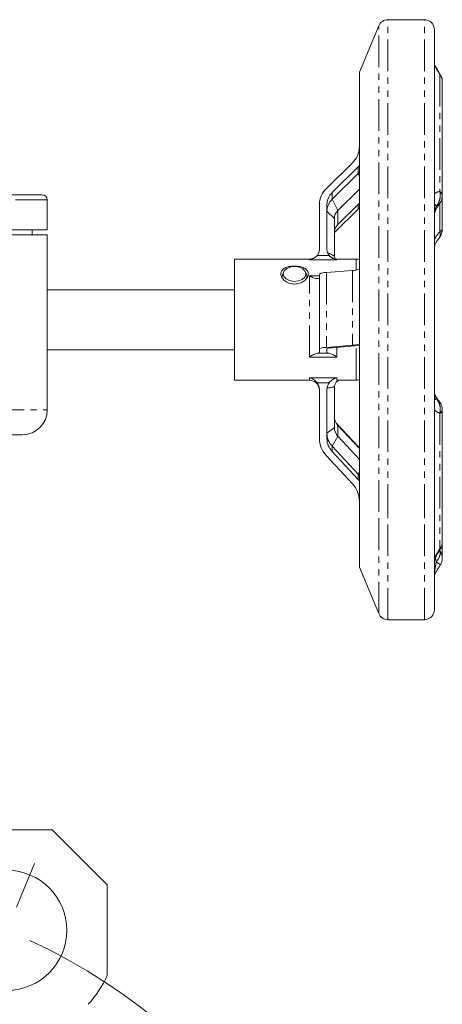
# Model space of a CAD drawing. Header units: millimetres. Extents: x 2 to 508, y -142 to 530.
# Tile 7 of 8: x 170 to 255, y 331 to 528. Entities that reach past the tile are written whole.
import ezdxf

# ---------------------------------------------------------------- set-up
doc = ezdxf.new("R2010")
doc.units = ezdxf.units.MM
doc.linetypes.add('PHANTOM', pattern=[12.7, 6.35, -1.27, 1.27, -1.27, 1.27, -1.27])

# ---------------------------------------------------------------- blocks, each defined once
blk = doc.blocks.new('SW_CENTERMARKSYMBOL_3')
at = {"color": 0, "linetype": 'Continuous', "lineweight": 0}
blk.add_line((93.76, 4.62), (97.39, 13.4), dxfattribs=at)
blk.add_arc((45.92, -110.87), 120, 294.8873, 65.1127, dxfattribs=at)

msp = doc.modelspace()

# ---------------------------------------------------------------- linework, layer by layer
at = {"color": 7, "linetype": 'Continuous', "lineweight": 15}
for p, q in [((242.19, 526.36), (238.35, 517.08)), ((251.35, 527.59), (244.04, 527.59)), ((253.35, 429.67), (253.35, 525.59)), ((238.35, 435.24), (238.35, 517.08)), ((254.89, 515.47), (254.84, 515.82)), ((254.91, 515.27), (254.89, 515.48)), ((254.93, 492.49), (254.93, 515.24)), ((238.33, 502.13), (238.33, 509.57)), ((238.33, 509.57), (238.35, 509.57)), ((236.93, 498.94), (231.73, 493.82)), ((238.35, 498.43), (238.08, 498.15)), ((238.08, 498.15), (232.88, 493.03)), ((238.08, 496.8), (232.88, 491.68)), ((238.35, 497.08), (238.08, 496.8)), ((164.07, 492.59), (174.85, 492.59)), ((238.35, 493.67), (234.03, 489.42)), ((254.93, 485.76), (254.93, 492.49)), ((175.85, 485.59), (175.85, 491.59)), ((230.33, 490.63), (230.33, 481.69)), ((231.83, 490.63), (231.83, 481.69)), ((238.35, 490.87), (234.03, 486.61)), ((238.08, 489.72), (233.33, 485.04)), ((238.35, 490), (238.08, 489.72)), ((233.33, 487.82), (233.33, 480.48)), ((164.86, 485.59), (175.85, 485.59)), ((164.86, 484.59), (175.85, 484.59)), ((172.85, 484.59), (172.85, 485.59)), ((175.85, 449.59), (175.85, 484.59)), ((230.18, 480.94), (230.16, 480.89)), ((228.33, 479.7), (213.35, 479.7)), ((213.35, 476.75), (213.35, 479.7)), ((233.51, 479.76), (233.34, 480.3)), ((237.69, 479.7), (233.83, 479.7)), ((213.35, 455.48), (213.35, 476.75)), ((223.12, 477.1), (222.91, 476.53)), ((227.78, 476.53), (227.57, 477.1)), ((230.33, 476.73), (230.33, 461.77)), ((236.93, 477.46), (231.73, 477.01)), ((238.33, 478.39), (238.33, 463.43)), ((238.35, 478.39), (238.33, 478.39)), ((213.35, 473.59), (175.85, 473.59)), ((238.33, 463.43), (238.35, 463.43)), ((238.33, 462.78), (238.33, 463.43)), ((175.85, 461.59), (213.35, 461.59)), ((230.33, 461.77), (230.33, 460.98)), ((236.93, 462.5), (231.73, 462.05)), ((231.83, 461.77), (231.83, 460.98)), ((238.08, 462.43), (232.88, 461.98)), ((238.35, 462.45), (238.08, 462.43)), ((253.38, 461.1), (253.35, 461.1)), ((253.35, 457.32), (253.38, 457.32)), ((213.35, 455.48), (228.33, 455.48)), ((233.83, 455.48), (237.69, 455.48)), ((230.33, 443.84), (230.33, 453.56)), ((231.83, 443.84), (231.83, 453.56)), ((233.33, 446.01), (233.33, 454)), ((254.93, 423.08), (254.93, 449.42)), ((238.08, 442.2), (233.71, 446.88)), ((238.35, 441.83), (234.03, 446.46)), ((170.85, 444.59), (160.88, 444.59)), ((238.35, 439.65), (234.03, 444.28)), ((238.08, 436.71), (232.88, 442.28)), ((238.08, 435.66), (232.88, 441.23)), ((238.35, 441.89), (238.08, 442.2)), ((236.93, 434.79), (231.73, 440.36)), ((238.35, 436.4), (238.08, 436.71)), ((238.35, 435.35), (238.08, 435.66)), ((238.35, 418.1), (238.35, 435.24)), ((238.33, 431.32), (238.33, 423.24)), ((253.35, 409.59), (253.35, 429.67)), ((238.35, 423.24), (238.33, 423.24)), ((254.91, 422.91), (254.93, 423.18)), ((254.93, 419.94), (254.93, 423.08)), ((238.35, 418.1), (242.19, 408.82)), ((253.38, 419.13), (253.35, 419.13)), ((253.38, 414.84), (253.35, 414.84)), ((253.35, 413.12), (253.38, 413.12)), ((244.04, 407.59), (251.35, 407.59)), ((176.85, 365.59), (158.9, 365.59)), ((187.85, 354.59), (176.85, 365.59)), ((187.85, 336.46), (187.85, 354.59))]:
    msp.add_line(p, q, dxfattribs=at)
at = {"color": 8, "linetype": 'PHANTOM', "lineweight": 0}
for p, q in [((242.19, 429.17), (242.19, 526.36)), ((244.04, 428.37), (244.04, 527.59)), ((251.35, 428.37), (251.35, 527.59)), ((254.46, 516.61), (254.48, 516.62)), ((254.46, 516.61), (254.46, 493.21)), ((254.48, 516.62), (254.5, 516.61)), ((238.08, 498.15), (238.08, 496.8)), ((238.08, 496.8), (238.35, 496.26)), ((232.88, 493.03), (232.88, 491.68)), ((175.85, 491.59), (164.86, 491.59)), ((232.88, 491.68), (234.03, 489.42)), ((238.08, 490.6), (238.08, 489.72)), ((254.46, 485.24), (254.46, 490.98)), ((231.83, 489.28), (233.33, 487.82)), ((234.03, 489.42), (234.03, 486.61)), ((228.33, 479.58), (228.33, 479.7)), ((233.83, 479.58), (228.33, 479.58)), ((229.88, 480.44), (232.28, 480.44)), ((233.83, 479.7), (233.83, 479.58)), ((237.69, 477.54), (237.69, 479.7)), ((231.73, 477.01), (231.73, 462.05)), ((236.93, 477.46), (236.93, 462.5)), ((228.33, 460.11), (228.33, 476.37)), ((228.33, 476.37), (230.33, 476.37)), ((229.88, 460.87), (232.28, 460.87)), ((233.83, 462.06), (233.83, 460.11)), ((237.69, 455.48), (237.69, 462.39)), ((233.83, 460.11), (228.33, 460.11)), ((228.33, 455.98), (233.83, 455.98)), ((228.33, 455.48), (228.33, 455.98)), ((232.28, 454.93), (229.88, 454.93)), ((233.83, 455.98), (233.83, 455.48)), ((164.86, 449.59), (175.85, 449.59)), ((254.46, 448.89), (254.46, 421.8)), ((233.33, 446.01), (231.83, 444.88)), ((234.03, 446.46), (234.03, 444.28)), ((234.03, 444.28), (232.88, 442.28)), ((232.88, 442.28), (232.88, 441.23)), ((238.08, 442.2), (238.08, 442.12)), ((238.35, 437.18), (238.08, 436.71)), ((238.08, 436.71), (238.08, 435.66)), ((242.19, 408.82), (242.19, 429.17)), ((244.04, 407.59), (244.04, 428.37)), ((251.35, 407.59), (251.35, 428.37)), ((254.26, 421.5), (254.46, 421.3)), ((254.46, 421.31), (254.46, 421.78)), ((254.52, 421.68), (254.48, 421.78))]:
    msp.add_line(p, q, dxfattribs=at)
at = {"color": 7, "linetype": 'Continuous', "lineweight": 15, "flags": 128}
for points in [[(223.65, 475.75), (223.2, 476.25), (223.06, 476.83), (223.28, 477.39), (223.81, 477.86), (224.58, 478.16), (225.46, 478.25), (226.32, 478.11), (227.04, 477.76), (227.5, 477.26), (227.63, 476.68), (227.41, 476.12), (226.88, 475.65), (226.12, 475.35), (225.24, 475.26), (224.37, 475.4), (223.65, 475.75)], [(222.85, 476.15), (222.85, 476.23), (222.91, 476.53)], [(227.78, 476.53), (227.84, 476.07), (227.83, 475.98)]]:
    msp.add_lwpolyline(points, dxfattribs=at)
at = {"color": 7, "linetype": 'Continuous', "lineweight": 15}
for centre, radius in [((167.77, 345.46), 12), ((121.85, 234.59), 98)]:
    msp.add_circle(centre, radius, dxfattribs=at)
for centre, radius, start, end in [((244.04, 525.59), 2, 90, 157.5), ((251.35, 525.59), 2, 0, 90), ((252.7, 515.23), 2.23, 0.1971, 37.9856), ((252.66, 515.27), 2.27, 5.2714, 36.5427), ((233.84, 502.2), 4.49, 313.4132, 359.0937), ((174.85, 491.59), 1, 0, 90), ((234.82, 490.56), 4.49, 133.4132, 179.0937), ((235.2, 490.58), 3.37, 133.4136, 179.0935), ((235.2, 489.23), 3.37, 133.4124, 179.0947), ((235.57, 487.79), 2.25, 133.4141, 179.0929), ((235.57, 484.98), 2.25, 133.4136, 179.0934), ((228.33, 481.7), 2, 270, 308.5939), ((233.83, 481.7), 2, 227.6928, 270), ((237.69, 477.7), 2, 70.8418, 90), ((231.57, 474.18), 2.83, 86.6538, 115.97), ((237.09, 480.28), 2.83, 266.6538, 295.97), ((237.09, 465.32), 2.83, 266.6552, 295.9687), ((231.57, 459.22), 2.83, 86.6552, 115.9687), ((232.76, 459.86), 2.12, 86.6552, 115.9687), ((228.33, 453.48), 2, 0, 90), ((237.69, 457.48), 2, 270, 289.1582), ((170.85, 449.59), 5, 270, 0), ((235.88, 448.21), 2.55, 180.4418, 223.5904), ((235.88, 446.03), 2.55, 180.4418, 223.5904), ((235.42, 443.88), 5.09, 180.4417, 223.5904), ((235.65, 444.91), 3.82, 180.4414, 223.5907), ((235.65, 443.87), 3.82, 180.4413, 223.5906), ((233.24, 431.28), 5.09, 0.4417, 43.5905), ((252.88, 423.05), 2.05, 321.4218, 356.1149), ((244.04, 409.59), 2, 202.5, 270), ((251.35, 409.59), 2, 270, 0), ((167.77, 345.46), 22, 317.7548, 335.8722), ((121.85, 234.59), 99.37, 52.939, 78.9771)]:
    msp.add_arc(centre, radius, start, end, dxfattribs=at)
at = {"color": 8, "linetype": 'PHANTOM', "lineweight": 0}
for centre, radius, start, end in [((254.06, 492.43), 0.869, 3.8735, 63.0538), ((254.1, 492.33), 0.827, 4.2087, 62.7325), ((254.25, 485.9), 0.691, 287.1445, 348.4061), ((254.32, 485.84), 0.635, 282.6945, 344.518), ((254.27, 449.53), 0.665, 285.8535, 350.0188), ((254.31, 449.65), 0.635, 285.9595, 347.7586), ((252.93, 423.1), 2, 319.7782, 359.5567), ((252.7, 419.93), 2.23, 0.0168, 38.0249), ((252.64, 419.9), 2.29, 355.4341, 37.4489)]:
    msp.add_arc(centre, radius, start, end, dxfattribs=at)
for centre, major_axis, ratio, start_param, end_param in [((235.35, 467.03), (-5.65, 13.91), 0.422055, 5.766141, 5.958388), ((235.35, 468.03), (4.67, 13.93), 0.479314, 3.310039, 3.502286)]:
    msp.add_ellipse(centre, major_axis=major_axis, ratio=ratio, start_param=start_param, end_param=end_param, dxfattribs=at)
at = {"color": 7, "linetype": 'Continuous', "lineweight": 15}
for points, knots in [([(254.53, 516.62), (254.34, 516.93), (253.99, 517.48), (253.61, 518.16), (253.4, 518.56), (253.35, 518.67), (253.35, 518.67)], [0, 0, 0, 0, 0.408805, 0.750145, 0.983648, 1, 1, 1, 1]), ([(254.26, 490.65), (254.38, 490.8), (254.66, 491.16), (254.89, 491.77), (254.89, 492.22), (254.89, 492.39)], [0, 0, 0, 0, 0.293597, 0.724725, 1, 1, 1, 1]), ([(253.35, 488.69), (253.35, 488.69), (253.35, 488.71), (253.35, 488.77), (253.37, 488.87), (253.41, 489.04), (253.49, 489.28), (253.66, 489.67), (253.93, 490.16), (254.17, 490.46), (254.29, 490.62)], [0, 0, 0, 0, 0.02097, 0.062369, 0.112015, 0.18253, 0.264804, 0.421304, 0.700094, 1, 1, 1, 1]), ([(254.16, 483.74), (254.33, 483.97), (254.66, 484.41), (254.9, 485.1), (254.9, 485.52), (254.9, 485.67)], [0, 0, 0, 0, 0.397087, 0.793395, 1, 1, 1, 1]), ([(254.93, 485.67), (254.93, 485.67), (254.93, 485.71), (254.93, 485.74), (254.92, 485.77)], [0, 0, 0, 0, 0.231054, 1, 1, 1, 1]), ([(253.35, 481.98), (253.35, 481.99), (253.35, 481.99), (253.35, 482.05), (253.35, 482.12), (253.37, 482.23), (253.4, 482.37), (253.46, 482.58), (253.6, 482.92), (253.84, 483.34), (254.05, 483.59), (254.17, 483.72)], [0, 0, 0, 0, 0.042081, 0.084026, 0.127828, 0.167924, 0.214881, 0.29314, 0.430519, 0.694703, 1, 1, 1, 1]), ([(230.33, 481.69), (230.33, 481.47), (230.29, 481.25), (230.18, 480.93), (230.13, 480.83), (230.02, 480.63), (229.96, 480.53), (229.88, 480.44)], [0, 0, 0, 0, 0.5, 0.5, 0.75, 0.75, 1, 1, 1, 1]), ([(232.28, 480.44), (232.13, 480.62), (232.02, 480.82), (231.91, 481.14), (231.88, 481.25), (231.84, 481.47), (231.83, 481.58), (231.83, 481.69)], [0, 0, 0, 0, 0.5, 0.5, 0.75, 0.75, 1, 1, 1, 1]), ([(229.88, 480.44), (229.78, 480.3), (229.66, 480.19), (229.42, 479.99), (229.29, 479.91), (229.02, 479.77), (228.88, 479.71), (228.61, 479.63), (228.47, 479.6), (228.33, 479.58)], [0, 0, 0, 0, 0.25, 0.25, 0.5, 0.5, 0.75, 0.75, 1, 1, 1, 1]), ([(232.28, 480.44), (232.38, 480.3), (232.5, 480.19), (232.74, 479.99), (232.87, 479.91), (233.14, 479.77), (233.28, 479.71), (233.55, 479.63), (233.69, 479.6), (233.83, 479.58)], [0, 0, 0, 0, 0.25, 0.25, 0.5, 0.5, 0.75, 0.75, 1, 1, 1, 1]), ([(225.35, 474.72), (225.16, 474.72), (224.99, 474.73), (224.63, 474.79), (224.46, 474.83), (224.13, 474.95), (223.97, 475.02), (223.67, 475.17), (223.53, 475.27), (223.28, 475.46), (223.16, 475.57), (222.96, 475.79), (222.88, 475.91), (222.74, 476.15), (222.69, 476.27), (222.61, 476.52), (222.6, 476.64), (222.6, 476.87), (222.61, 476.99), (222.69, 477.21), (222.74, 477.31), (222.88, 477.51), (222.96, 477.6), (223.16, 477.76), (223.27, 477.84), (223.53, 477.97), (223.67, 478.03), (223.97, 478.13), (224.13, 478.18), (224.46, 478.24), (224.63, 478.27), (224.98, 478.3), (225.17, 478.31), (225.71, 478.31), (226.07, 478.28), (226.57, 478.18), (226.73, 478.13), (227.02, 478.03), (227.16, 477.97), (227.42, 477.84), (227.53, 477.76), (227.73, 477.6), (227.82, 477.51), (228.02, 477.21), (228.1, 476.99), (228.1, 476.64), (228.08, 476.52), (228.01, 476.27), (227.96, 476.15), (227.82, 475.91), (227.73, 475.8), (227.53, 475.57), (227.42, 475.46), (227.04, 475.17), (226.73, 475), (226.24, 474.83), (226.06, 474.79), (225.71, 474.73), (225.53, 474.72), (225.35, 474.72)], [0, 0, 0, 0, 0.03125, 0.03125, 0.0625, 0.0625, 0.09375, 0.09375, 0.125, 0.125, 0.15625, 0.15625, 0.1875, 0.1875, 0.21875, 0.21875, 0.25, 0.25, 0.28125, 0.28125, 0.3125, 0.3125, 0.34375, 0.34375, 0.375, 0.375, 0.40625, 0.40625, 0.4375, 0.4375, 0.46875, 0.46875, 0.5, 0.5, 0.5625, 0.5625, 0.59375, 0.59375, 0.625, 0.625, 0.65625, 0.65625, 0.6875, 0.6875, 0.75, 0.75, 0.78125, 0.78125, 0.8125, 0.8125, 0.84375, 0.84375, 0.875, 0.875, 0.9375, 0.9375, 0.96875, 0.96875, 1, 1, 1, 1]), ([(229.88, 475.83), (229.78, 475.82), (229.66, 475.83), (229.42, 475.87), (229.29, 475.91), (229.02, 476.01), (228.88, 476.07), (228.61, 476.2), (228.47, 476.29), (228.33, 476.37)], [0, 0, 0, 0, 0.25, 0.25, 0.5, 0.5, 0.75, 0.75, 1, 1, 1, 1]), ([(229.88, 475.83), (230.03, 475.85), (230.14, 475.86), (230.25, 475.89), (230.28, 475.9), (230.32, 475.92), (230.33, 475.93), (230.33, 475.94)], [0, 0, 0, 0, 0.5, 0.5, 0.75, 0.75, 1, 1, 1, 1]), ([(229.88, 460.87), (229.78, 460.86), (229.66, 460.83), (229.42, 460.74), (229.29, 460.69), (229.02, 460.55), (228.88, 460.48), (228.61, 460.31), (228.47, 460.21), (228.33, 460.11)], [0, 0, 0, 0, 0.25, 0.25, 0.5, 0.5, 0.75, 0.75, 1, 1, 1, 1]), ([(230.33, 460.98), (230.33, 460.96), (230.29, 460.94), (230.18, 460.91), (230.13, 460.9), (230.02, 460.89), (229.96, 460.88), (229.88, 460.87)], [0, 0, 0, 0, 0.5, 0.5, 0.75, 0.75, 1, 1, 1, 1]), ([(232.28, 460.87), (232.13, 460.89), (232.02, 460.9), (231.91, 460.93), (231.88, 460.94), (231.84, 460.96), (231.83, 460.97), (231.83, 460.98)], [0, 0, 0, 0, 0.5, 0.5, 0.75, 0.75, 1, 1, 1, 1]), ([(232.28, 460.87), (232.38, 460.86), (232.5, 460.83), (232.74, 460.74), (232.87, 460.69), (233.14, 460.55), (233.28, 460.48), (233.55, 460.31), (233.69, 460.21), (233.83, 460.11)], [0, 0, 0, 0, 0.25, 0.25, 0.5, 0.5, 0.75, 0.75, 1, 1, 1, 1]), ([(229.88, 454.93), (229.78, 455.08), (229.66, 455.2), (229.42, 455.43), (229.29, 455.53), (229.02, 455.7), (228.88, 455.77), (228.61, 455.89), (228.47, 455.94), (228.33, 455.98)], [0, 0, 0, 0, 0.25, 0.25, 0.5, 0.5, 0.75, 0.75, 1, 1, 1, 1]), ([(229.88, 454.93), (230.03, 454.73), (230.14, 454.51), (230.25, 454.16), (230.28, 454.05), (230.32, 453.81), (230.33, 453.69), (230.33, 453.56)], [0, 0, 0, 0, 0.5, 0.5, 0.75, 0.75, 1, 1, 1, 1]), ([(231.83, 453.56), (231.83, 453.81), (231.87, 454.04), (231.98, 454.39), (232.03, 454.5), (232.14, 454.72), (232.2, 454.83), (232.28, 454.93)], [0, 0, 0, 0, 0.5, 0.5, 0.75, 0.75, 1, 1, 1, 1]), ([(232.28, 454.93), (232.38, 455.08), (232.5, 455.2), (232.74, 455.43), (232.87, 455.53), (233.14, 455.7), (233.28, 455.77), (233.55, 455.89), (233.69, 455.94), (233.83, 455.98)], [0, 0, 0, 0, 0.25, 0.25, 0.5, 0.5, 0.75, 0.75, 1, 1, 1, 1]), ([(234.15, 455.48), (234.06, 455.42), (233.79, 455.26), (233.48, 454.82), (233.39, 454.41), (233.34, 454.2)], [0, 0, 0, 0, 0.208614, 0.604204, 1, 1, 1, 1]), ([(254.17, 451.47), (254.1, 451.54), (253.9, 451.75), (253.65, 452.15), (253.47, 452.58), (253.39, 452.83), (253.36, 452.98), (253.35, 453.07), (253.35, 453.13), (253.35, 453.19), (253.35, 453.19), (253.35, 453.2)], [0, 0, 0, 0, 0.183876, 0.531791, 0.703761, 0.798844, 0.84747, 0.87943, 0.911058, 0.958684, 1, 1, 1, 1]), ([(254.89, 449.51), (254.89, 449.68), (254.9, 450.11), (254.63, 450.77), (254.37, 451.25), (254.17, 451.44), (254.16, 451.44)], [0, 0, 0, 0, 0.240384, 0.60807, 0.987095, 1, 1, 1, 1]), ([(253.36, 419.51), (253.37, 419.55), (253.42, 419.66), (253.57, 419.99), (253.85, 420.55), (254.19, 421.15), (254.45, 421.55), (254.53, 421.68)], [0, 0, 0, 0, 0.076881, 0.227639, 0.47499, 0.828069, 1, 1, 1, 1]), ([(254.53, 421.68), (254.65, 421.91), (254.86, 422.29), (254.89, 422.74), (254.89, 422.92)], [0, 0, 0, 0, 0.579439, 1, 1, 1, 1]), ([(254.52, 418.56), (254.64, 418.77), (254.85, 419.13), (254.88, 419.55), (254.89, 419.72)], [0, 0, 0, 0, 0.574679, 1, 1, 1, 1]), ([(254.9, 419.69), (254.91, 419.72), (254.94, 419.8), (254.93, 419.88), (254.92, 419.93)], [0, 0, 0, 0, 0.358121, 1, 1, 1, 1]), ([(253.35, 416.51), (253.36, 416.53), (253.41, 416.63), (253.59, 416.98), (253.94, 417.6), (254.28, 418.17), (254.5, 418.51), (254.53, 418.56)], [0, 0, 0, 0, 0.0345876, 0.2317969, 0.5367894, 0.9335474, 1, 1, 1, 1])]:
    msp.add_open_spline(points, degree=3, knots=knots, dxfattribs=at)
at = {"color": 8, "linetype": 'PHANTOM', "lineweight": 0}
for points, knots in [([(254.46, 516.61), (254.39, 516.71), (253.99, 517.35), (253.64, 517.97), (253.35, 518.5)], [0, 0, 0, 0, 0.155951, 1, 1, 1, 1]), ([(253.35, 492.8), (253.54, 492.93), (253.87, 493.16), (254.28, 493.19), (254.46, 493.21)], [0, 0, 0, 0, 0.556827, 1, 1, 1, 1]), ([(253.71, 490.26), (253.72, 490.27), (253.74, 490.3), (253.96, 490.56), (254.32, 491.18), (254.57, 492.14), (254.51, 492.8), (254.48, 493.07)], [0, 0, 0, 0, 0.003643, 0.044316, 0.344693, 0.727508, 1, 1, 1, 1]), ([(253.71, 490.26), (253.65, 490.39), (253.58, 490.49), (253.48, 490.61), (253.45, 490.65), (253.4, 490.66), (253.39, 490.66), (253.37, 490.64), (253.36, 490.62), (253.35, 490.58), (253.35, 490.54), (253.35, 490.5)], [0, 0, 0, 0, 0.5, 0.5, 0.75, 0.75, 0.875, 0.875, 0.9375, 0.9375, 1, 1, 1, 1]), ([(253.71, 490.26), (253.72, 490.26), (253.74, 490.27), (253.95, 490.34), (254.19, 490.43), (254.26, 490.62), (254.27, 490.65)], [0, 0, 0, 0, 0.009339, 0.114128, 0.883097, 1, 1, 1, 1]), ([(253.35, 488.68), (253.35, 488.72), (253.35, 488.77), (253.36, 488.86), (253.37, 488.91), (253.39, 489.03), (253.4, 489.11), (253.45, 489.33), (253.48, 489.46), (253.58, 489.83), (253.65, 490.05), (253.71, 490.26)], [0, 0, 0, 0, 0.0625, 0.0625, 0.125, 0.125, 0.25, 0.25, 0.5, 0.5, 1, 1, 1, 1]), ([(253.35, 483.64), (253.51, 483.95), (253.68, 484.24), (254.06, 484.76), (254.25, 485), (254.46, 485.22)], [0, 0, 0, 0, 0.5, 0.5, 1, 1, 1, 1]), ([(254.46, 485.22), (254.48, 485), (254.54, 484.47), (254.4, 483.95), (254.17, 483.77), (254.14, 483.74)], [0, 0, 0, 0, 0.38511, 0.918772, 1, 1, 1, 1]), ([(253.71, 451.78), (253.65, 451.95), (253.58, 452.13), (253.48, 452.44), (253.45, 452.55), (253.4, 452.74), (253.39, 452.81), (253.37, 452.92), (253.36, 452.96), (253.35, 453.05), (253.35, 453.1), (253.35, 453.15)], [0, 0, 0, 0, 0.5, 0.5, 0.75, 0.75, 0.875, 0.875, 0.9375, 0.9375, 1, 1, 1, 1]), ([(253.35, 451.87), (253.35, 451.82), (253.35, 451.78), (253.36, 451.73), (253.37, 451.71), (253.39, 451.66), (253.4, 451.65), (253.45, 451.62), (253.48, 451.63), (253.58, 451.66), (253.65, 451.72), (253.71, 451.78)], [0, 0, 0, 0, 0.0625, 0.0625, 0.125, 0.125, 0.25, 0.25, 0.5, 0.5, 1, 1, 1, 1]), ([(254.48, 449.04), (254.52, 449.29), (254.54, 449.54), (254.51, 450.05), (254.47, 450.29), (254.34, 450.77), (254.24, 451), (254.07, 451.31), (254.01, 451.41), (253.87, 451.61), (253.79, 451.7), (253.71, 451.78)], [0, 0, 0, 0, 0.25, 0.25, 0.5, 0.5, 0.75, 0.75, 0.875, 0.875, 1, 1, 1, 1]), ([(254.15, 451.43), (254.04, 451.55), (253.92, 451.68), (253.74, 451.77), (253.72, 451.78), (253.71, 451.78)], [0, 0, 0, 0, 0.843433, 0.98722, 1, 1, 1, 1]), ([(254.46, 448.89), (254.25, 448.95), (254.05, 449.03), (253.68, 449.25), (253.51, 449.39), (253.35, 449.58)], [0, 0, 0, 0, 0.5, 0.5, 1, 1, 1, 1]), ([(253.35, 419.84), (253.5, 420.16), (253.68, 420.49), (254.05, 421.15), (254.25, 421.48), (254.46, 421.8)], [0, 0, 0, 0, 0.5, 0.5, 1, 1, 1, 1]), ([(253.71, 419.15), (253.67, 419.36), (253.61, 419.63), (253.56, 419.88), (253.55, 419.94)], [0, 0, 0, 0, 0.774831, 1, 1, 1, 1]), ([(254.46, 421.3), (254.5, 421.15), (254.51, 421), (254.49, 420.66), (254.45, 420.48), (254.32, 420.11), (254.23, 419.91), (254.06, 419.62), (254, 419.53), (253.87, 419.34), (253.79, 419.24), (253.71, 419.15)], [0, 0, 0, 0, 0.25, 0.25, 0.5, 0.5, 0.75, 0.75, 0.875, 0.875, 1, 1, 1, 1]), ([(253.35, 416.94), (253.35, 416.96), (253.35, 416.99), (253.36, 417.07), (253.37, 417.11), (253.39, 417.25), (253.4, 417.35), (253.45, 417.63), (253.48, 417.83), (253.58, 418.39), (253.65, 418.77), (253.71, 419.15)], [0, 0, 0, 0, 0.0625, 0.0625, 0.125, 0.125, 0.25, 0.25, 0.5, 0.5, 1, 1, 1, 1]), ([(254.51, 418.57), (254.51, 418.57), (254.55, 418.58), (254.31, 418.75), (253.95, 418.99), (253.74, 419.13), (253.72, 419.14), (253.71, 419.15)], [0, 0, 0, 0, 0.131878, 0.59283, 0.946657, 0.99562, 1, 1, 1, 1])]:
    msp.add_open_spline(points, degree=3, knots=knots, dxfattribs=at)
for points in [[(254.48, 493.07), (254.47, 493.11), (254.47, 493.16), (254.46, 493.21)], [(254.46, 485.22), (254.46, 485.23), (254.46, 485.23), (254.46, 485.24)], [(254.46, 448.89), (254.47, 448.94), (254.47, 448.99), (254.48, 449.04)], [(254.48, 421.78), (254.47, 421.78), (254.47, 421.79), (254.46, 421.8)], [(254.46, 421.3), (254.46, 421.3), (254.46, 421.3), (254.46, 421.31)]]:
    msp.add_open_spline(points, degree=3, dxfattribs=at)
at = {"color": 7, "linetype": 'Continuous', "lineweight": 15}
for points in [[(233.34, 480.3), (233.33, 480.36), (233.33, 480.42), (233.33, 480.48)], [(233.33, 454), (233.33, 454.06), (233.33, 454.13), (233.34, 454.2)]]:
    msp.add_open_spline(points, degree=3, dxfattribs=at)

# ---------------------------------------------------------------- block references
at = {"color": 7, "linetype": 'Continuous', "lineweight": 0}
msp.add_blockref('SW_CENTERMARKSYMBOL_3', (75.92, 345.46), dxfattribs=at)

doc.saveas('drawing.dxf')
